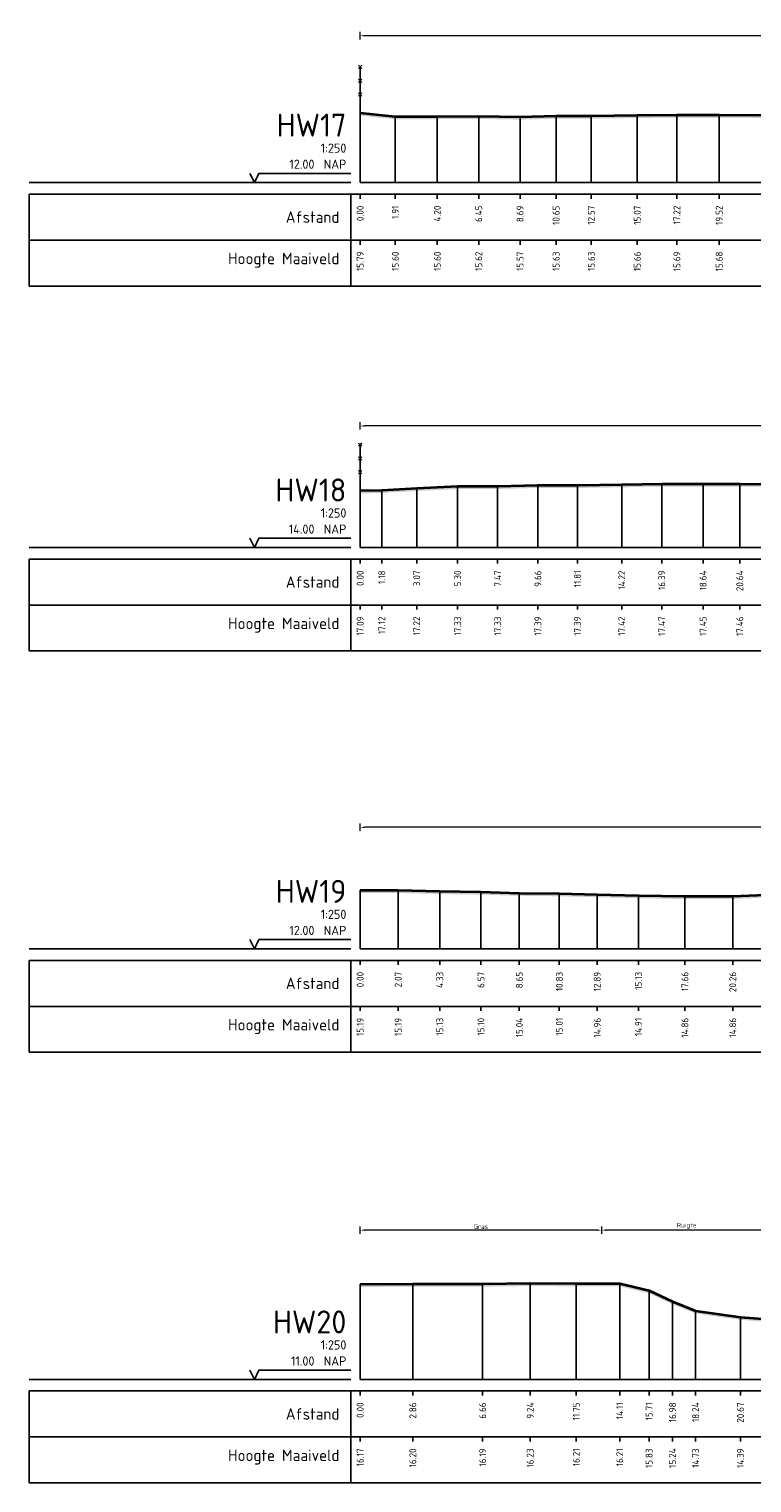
# Model space of a CAD drawing. Header units: metres. Extents: x 197883 to 206898, y 361907 to 364395.
# Tile 223 of 256: x 206492 to 206532, y 363847 to 363926. Entities that reach past the tile are written whole.
import ezdxf
from ezdxf.enums import TextEntityAlignment as Align

# ---------------------------------------------------------------- set-up
doc = ezdxf.new("R2010")
doc.units = ezdxf.units.M
doc.header["$PDMODE"] = 35
doc.header["$PDSIZE"] = 0.075
for name, color, linetype, lineweight in [('B-ME-IE-TERREINAFSCHEIDING_KUNSTMATIG_RASTERHEKWERK-SD', 20, 'Continuous', 25), ('X-ME-AL-PROFIEL_HUIDIG MAAIVELD-GD', 252, 'Continuous', 0), ('X-XX-AL-DETAIL1-M', 7, 'Continuous', 18), ('X-XX-AL-DWARSPROFIEL_PROFIELLIJN MAAIVELD-GD', 8, 'Continuous', 35)]:
    doc.layers.add(name, color=color, linetype=linetype, lineweight=lineweight)
doc.layers.add('X-ME-AL-PROFIELRASTER-S', color=7, linetype='Continuous')
doc.styles.add('NLCS-ISO-ANNOTATIVE-T18', font='NLCS-ISO.ttf', dxfattribs={"height": 1.8})
doc.styles.add('NLCS-ISO-M100-T25', font='NLCS-ISO.ttf', dxfattribs={"height": 0.25})
doc.dimstyles.new('NLCS-M100-T25-PIJL_L2_H1', dxfattribs={"dimscale": 0.1, "dimtxt": 2.5, "dimasz": 2.5, "dimexe": 2, "dimexo": 2, "dimgap": 0.7, "dimtad": 1, "dimzin": 0, "dimdsep": 46, "dimtxsty": 'NLCS-ISO-M100-T25', "dimcen": 0, "dimdle": 2, "dimclrd": 256, "dimclre": 256, "dimclrt": 256, "dimadec": 1, "dimazin": 0, "dimtfac": 1, "dimtdec": 3, "dimtofl": 0, "dimtmove": 0, "dimatfit": 3, "dimfxl": 2, "dimfxlon": 1, "dimtfillclr": 256, "dimtolj": 1, "dimtzin": 0, "dimlwd": -1, "dimlwe": -1, "dimarcsym": 0})

# ---------------------------------------------------------------- blocks, each defined once
blk = doc.blocks.new('SAL-PROFIELRASTER-D')
at = {"color": 0, "linetype": 'ByBlock', "lineweight": -2, "flags": 128}
for points in [[(-2, 0), (-72, 0)], [(-24, 2), (-23, 0), (-22, 2), (-2, 2)], [(-72, -12.5), (-72, -2.5)], [(0, -2.5), (-72, -2.5)], [(-2, -12.5), (-2, -2.5)], [(0, -12.5), (-72, -12.5)]]:
    blk.add_lwpolyline(points, dxfattribs=at)
at = {"color": 0, "linetype": 'ByBlock', "lineweight": -2, "style": 'NLCS-ISO-ANNOTATIVE-T18'}
blk.add_text('NAP', height=2, dxfattribs=at).set_placement((-3, 3), align=Align.RIGHT)
blk.add_text('Afstand', height=2.5, dxfattribs=at).set_placement((-4.5, -7.5), align=Align.MIDDLE_RIGHT)
for tag, height, p in [('PROFIELNR', 5, (-3, 10)), ('SCHAAL', 2, (-3, 6.5)), ('NAP', 2, (-9.94, 3))]:
    blk.add_attdef(tag, text='', height=height, dxfattribs=at).set_placement(p, align=Align.RIGHT)
blk = doc.blocks.new('SAL-PROFIELRASTER_BALK_EIND1-D')
at = {"color": 0, "linetype": 'ByBlock', "lineweight": -2}
blk.add_line((1, -12.5), (1, -2.5), dxfattribs=at)
at = {"color": 0, "linetype": 'ByBlock', "lineweight": -2, "flags": 128}
for points in [[(0, 0), (1, 0)], [(0, -2.5), (1, -2.5)], [(0, -12.5), (1, -12.5)]]:
    blk.add_lwpolyline(points, dxfattribs=at)
blk = doc.blocks.new('SAL-PROFIELRASTER_BALK-D')
at = {"color": 0, "linetype": 'ByBlock', "lineweight": -2}
for p, q in [((-72, -12.5), (-72, -2.5)), ((-2, -2.5), (-2, -12.5)), ((0, -12.5), (-72, -12.5))]:
    blk.add_line(p, q, dxfattribs=at)
at = {"color": 0, "linetype": 'ByBlock', "lineweight": -2, "style": 'NLCS-ISO-ANNOTATIVE-T18'}
for tag, height, p in [('TITEL1', 2.5, (-4.5, -6.5)), ('TITEL2', 1.5, (-4.5, -9.5))]:
    blk.add_attdef(tag, text='', height=height, dxfattribs=at).set_placement(p, align=Align.MIDDLE_RIGHT)
blk = doc.blocks.new('SAL-PROFIELRASTER_BALK_EIND2-D')
at = {"color": 0, "linetype": 'ByBlock', "lineweight": -2}
for p, q in [((1, -2.5), (1, -12.5)), ((1, -12.5), (0, -12.5))]:
    blk.add_line(p, q, dxfattribs=at)
blk = doc.blocks.new('SAL-PROFIELRASTER_BALK_DATA-D')
at = {"color": 0, "linetype": 'ByBlock', "lineweight": -2}
blk.add_lwpolyline([(0, -3.5), (0, -2.5)], dxfattribs=at)
at = {"color": 0, "linetype": 'ByBlock', "lineweight": -2, "style": 'NLCS-ISO-ANNOTATIVE-T18'}
blk.add_attdef('GETAL', text='', height=1.5, rotation=90, dxfattribs=at).set_placement((0.75, -5), align=Align.RIGHT)
blk = doc.blocks.new('SAL-PROFIELRASTER_AANHAAL-D')
at = {"color": 9, "linetype": 'ByBlock', "lineweight": -2, "flags": 128}
blk.add_lwpolyline([(0, 1), (0, 0)], dxfattribs=at)
blk = doc.blocks.new('SIE-RASTERHEKWERK-SOD')
at = {"flags": 128}
for points in [[(-0.035, 1.035), (0.035, 0.965)], [(-0.035, 0.965), (0, 1), (0.035, 1.035)], [(0, 0), (0, 1)], [(-0.035, 0.735), (0.035, 0.665)], [(-0.035, 0.665), (0, 0.7), (0.035, 0.735)], [(-0.035, 0.435), (0.035, 0.365)], [(-0.035, 0.365), (0, 0.4), (0.035, 0.435)]]:
    blk.add_lwpolyline(points, dxfattribs=at)
blk = doc.blocks.new('*D152')
at = {"layer": 'Defpoints', "color": 0, "transparency": 16777216}
for p in [(206510.448, 363925.67), (206510.448, 363917.683), (206645.675, 363917.683)]:
    blk.add_point(p, dxfattribs=at)
at = {"layer": 'X-XX-AL-DETAIL1-M', "color": 253, "transparency": 16777216}
for p, q in [((206510.448, 363925.47), (206510.448, 363925.87)), ((206645.425, 363925.67), (206510.698, 363925.67)), ((206645.675, 363925.47), (206645.675, 363925.87))]:
    blk.add_line(p, q, dxfattribs=at)
for points in [[(206510.698, 363925.711), (206510.698, 363925.628), (206510.448, 363925.67)], [(206645.425, 363925.711), (206645.425, 363925.628), (206645.675, 363925.67)]]:
    blk.add_solid(points, dxfattribs=at)
at = {"layer": 'X-XX-AL-DETAIL1-M', "color": 253, "transparency": 16777216, "insert": (206580.102, 363925.865), "char_height": 0.25, "attachment_point": 5, "style": 'NLCS-ISO-M100-T25'}
blk.add_mtext('\\A1;Gras', dxfattribs=at)
blk = doc.blocks.new('*D155')
at = {"layer": 'Defpoints', "color": 0, "transparency": 16777216}
for p in [(206510.448, 363904.455), (206510.448, 363897.849), (206584.394, 363897.849)]:
    blk.add_point(p, dxfattribs=at)
at = {"layer": 'X-XX-AL-DETAIL1-M', "color": 253, "transparency": 16777216}
for p, q in [((206510.448, 363904.255), (206510.448, 363904.655)), ((206584.144, 363904.455), (206510.698, 363904.455)), ((206584.394, 363904.255), (206584.394, 363904.655))]:
    blk.add_line(p, q, dxfattribs=at)
for points in [[(206510.698, 363904.496), (206510.698, 363904.413), (206510.448, 363904.455)], [(206584.144, 363904.496), (206584.144, 363904.413), (206584.394, 363904.455)]]:
    blk.add_solid(points, dxfattribs=at)
at = {"layer": 'X-XX-AL-DETAIL1-M', "color": 253, "transparency": 16777216, "insert": (206547.421, 363904.65), "char_height": 0.25, "attachment_point": 5, "style": 'NLCS-ISO-M100-T25'}
blk.add_mtext('\\A1;Gras', dxfattribs=at)
blk = doc.blocks.new('*D156')
at = {"layer": 'Defpoints', "color": 0, "transparency": 16777216}
for p in [(206510.448, 363882.64), (206510.448, 363876.034), (206630.276, 363876.034)]:
    blk.add_point(p, dxfattribs=at)
at = {"layer": 'X-XX-AL-DETAIL1-M', "color": 253, "transparency": 16777216}
for p, q in [((206510.448, 363882.44), (206510.448, 363882.84)), ((206630.026, 363882.64), (206510.698, 363882.64)), ((206630.276, 363882.44), (206630.276, 363882.84))]:
    blk.add_line(p, q, dxfattribs=at)
for points in [[(206510.698, 363882.682), (206510.698, 363882.599), (206510.448, 363882.64)], [(206630.026, 363882.682), (206630.026, 363882.599), (206630.276, 363882.64)]]:
    blk.add_solid(points, dxfattribs=at)
at = {"layer": 'X-XX-AL-DETAIL1-M', "color": 253, "transparency": 16777216, "insert": (206570.362, 363882.835), "char_height": 0.25, "attachment_point": 5, "style": 'NLCS-ISO-M100-T25'}
blk.add_mtext('\\A1;Gras', dxfattribs=at)
blk = doc.blocks.new('*D157')
at = {"layer": 'Defpoints', "color": 0, "transparency": 16777216}
for p in [(206510.448, 363860.744), (206523.578, 363857.84), (206510.448, 363852.629)]:
    blk.add_point(p, dxfattribs=at)
at = {"layer": 'X-XX-AL-DETAIL1-M', "color": 253, "transparency": 16777216}
for p, q in [((206510.448, 363860.544), (206510.448, 363860.944)), ((206523.578, 363860.544), (206523.578, 363860.944)), ((206523.328, 363860.744), (206510.698, 363860.744))]:
    blk.add_line(p, q, dxfattribs=at)
for points in [[(206510.698, 363860.786), (206510.698, 363860.702), (206510.448, 363860.744)], [(206523.328, 363860.786), (206523.328, 363860.702), (206523.578, 363860.744)]]:
    blk.add_solid(points, dxfattribs=at)
at = {"layer": 'X-XX-AL-DETAIL1-M', "color": 253, "transparency": 16777216, "insert": (206517.013, 363860.939), "char_height": 0.25, "attachment_point": 5, "style": 'NLCS-ISO-M100-T25'}
blk.add_mtext('\\A1;Gras', dxfattribs=at)
blk = doc.blocks.new('*D101')
at = {"layer": 'Defpoints', "color": 0, "transparency": 16777216}
for p in [(206523.578, 363860.744), (206523.578, 363857.84), (206532.815, 363852.629)]:
    blk.add_point(p, dxfattribs=at)
at = {"layer": 'X-XX-AL-DETAIL1-M', "color": 253, "transparency": 16777216}
for p, q in [((206523.578, 363860.544), (206523.578, 363860.944)), ((206532.815, 363860.544), (206532.815, 363860.944)), ((206532.565, 363860.744), (206523.828, 363860.744))]:
    blk.add_line(p, q, dxfattribs=at)
for points in [[(206523.828, 363860.786), (206523.828, 363860.702), (206523.578, 363860.744)], [(206532.565, 363860.786), (206532.565, 363860.702), (206532.815, 363860.744)]]:
    blk.add_solid(points, dxfattribs=at)
at = {"layer": 'X-XX-AL-DETAIL1-M', "color": 253, "transparency": 16777216, "insert": (206528.197, 363860.977), "char_height": 0.25, "attachment_point": 5, "style": 'NLCS-ISO-M100-T25'}
blk.add_mtext('\\A1;Ruigte', dxfattribs=at)

msp = doc.modelspace()

# ---------------------------------------------------------------- hatches: boundary and pattern name
at = {"layer": 'X-ME-AL-PROFIEL_HUIDIG MAAIVELD-GD'}
h = msp.add_hatch(dxfattribs=at)
h.set_pattern_fill('AGR-MAAIVELD', color=256, scale=0.05, pattern_type=2)
h.set_pattern_definition([(45, (703.85004, 234.15822), (-0.25000007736, 0.25000007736), []), (45, (703.81432, 234.19393), (0, 0.50000015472), [0.3535535, -0.3535535]), (45, (703.7786, 234.22965), (0, 0.50000015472), [0.3535535, -0.3535535]), (45, (703.7424, 234.26586), (0, 0.50000015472), [0.3535535, -0.3535535]), (45, (703.70718, 234.30108), (0, 0.50000015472), [0.3535535, -0.3535535]), (45, (703.67147, 234.3368), (0, 0.50000015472), [0.3535535, -0.3535535]), (45, (703.63575, 234.3725), (0, 0.50000015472), [0.3535535, -0.3535535]), (315, (703.85004, 234.15822), (0.25000007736, 0.25000007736), []), (315, (703.88575, 234.19393), (0.50000015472, -1e-16), [0.3535535, -0.3535535]), (315, (703.92147, 234.22965), (0.50000015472, -1e-16), [0.3535535, -0.3535535]), (315, (703.95768, 234.26586), (0.50000015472, -1e-16), [0.3535535, -0.3535535]), (315, (703.9929, 234.30108), (0.50000015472, -1e-16), [0.3535535, -0.3535535]), (315, (704.0286, 234.3368), (0.50000015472, -1e-16), [0.3535535, -0.3535535]), (315, (704.06432, 234.3725), (0.50000015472, -1e-16), [0.3535535, -0.3535535])])
h.paths.add_polyline_path([(206651.655, 363919.183), (206650.656, 363919.823), (206649.756, 363920.42), (206648.755, 363920.62), (206648.046, 363920.941), (206647.069, 363921.51), (206645.675, 363921.614), (206644.221, 363921.557), (206642.528, 363921.512), (206640.69, 363921.516), (206638.877, 363921.474), (206636.764, 363921.455), (206634.96, 363921.379), (206632.837, 363921.397), (206630.926, 363921.391), (206628.936, 363921.376), (206626.818, 363921.368), (206624.873, 363921.37), (206622.808, 363921.365), (206620.977, 363921.397), (206619.225, 363921.378), (206617.387, 363921.394), (206615.485, 363921.418), (206613.441, 363921.421), (206611.236, 363921.434), (206609.258, 363921.431), (206607.527, 363921.443), (206605.108, 363921.51), (206603.176, 363921.449), (206600.943, 363921.458), (206598.876, 363921.427), (206596.816, 363921.445), (206594.767, 363921.443), (206592.49, 363921.424), (206590.607, 363921.409), (206588.296, 363921.393), (206586.031, 363921.394), (206583.942, 363921.371), (206581.937, 363921.372), (206579.569, 363921.347), (206577.501, 363921.336), (206575.48, 363921.345), (206573.333, 363921.345), (206571.358, 363921.316), (206569.227, 363921.313), (206566.822, 363921.334), (206564.853, 363921.372), (206562.675, 363921.364), (206560.653, 363921.377), (206558.788, 363921.373), (206556.601, 363921.367), (206554.372, 363921.358), (206552.337, 363921.33), (206550.532, 363921.302), (206548.39, 363921.331), (206545.978, 363921.337), (206543.265, 363921.341), (206541.142, 363921.328), (206538.781, 363921.342), (206536.909, 363921.334), (206534.58, 363921.347), (206532.547, 363921.351), (206529.968, 363921.363), (206527.668, 363921.368), (206525.514, 363921.345), (206523.015, 363921.313), (206521.102, 363921.308), (206519.14, 363921.256), (206516.894, 363921.299), (206514.643, 363921.281), (206512.36, 363921.282), (206510.448, 363921.471), (206510.448, 363921.321), (206512.36, 363921.132), (206514.643, 363921.131), (206516.894, 363921.149), (206519.14, 363921.106), (206521.102, 363921.158), (206523.015, 363921.163), (206525.514, 363921.195), (206527.668, 363921.218), (206529.968, 363921.213), (206532.547, 363921.201), (206534.58, 363921.197), (206536.909, 363921.184), (206538.781, 363921.192), (206541.142, 363921.178), (206543.265, 363921.191), (206545.978, 363921.187), (206548.39, 363921.181), (206550.532, 363921.152), (206552.337, 363921.18), (206554.372, 363921.208), (206556.601, 363921.217), (206558.788, 363921.223), (206560.653, 363921.227), (206562.675, 363921.214), (206564.853, 363921.222), (206566.822, 363921.184), (206569.227, 363921.163), (206571.358, 363921.166), (206573.333, 363921.195), (206575.48, 363921.195), (206577.501, 363921.186), (206579.569, 363921.197), (206581.937, 363921.222), (206583.942, 363921.221), (206586.031, 363921.244), (206588.296, 363921.243), (206590.607, 363921.259), (206592.49, 363921.274), (206594.767, 363921.293), (206596.816, 363921.295), (206598.876, 363921.277), (206600.943, 363921.308), (206603.176, 363921.299), (206605.108, 363921.36), (206607.527, 363921.293), (206609.258, 363921.281), (206611.236, 363921.284), (206613.441, 363921.271), (206615.485, 363921.268), (206617.387, 363921.244), (206619.225, 363921.228), (206620.977, 363921.247), (206622.808, 363921.215), (206624.873, 363921.22), (206626.818, 363921.218), (206628.936, 363921.226), (206630.926, 363921.241), (206632.837, 363921.247), (206634.96, 363921.229), (206636.764, 363921.305), (206638.877, 363921.324), (206640.69, 363921.366), (206642.528, 363921.362), (206644.221, 363921.407), (206645.675, 363921.464), (206647.069, 363921.36), (206648.046, 363920.791), (206648.755, 363920.47), (206649.756, 363920.27), (206650.656, 363919.673), (206651.655, 363919.033)])
h = msp.add_hatch(dxfattribs=at)
h.set_pattern_fill('AGR-MAAIVELD', color=256, scale=0.05, pattern_type=2)
h.set_pattern_definition([(45, (703.85004, 251.82395), (-0.25000007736, 0.25000007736), []), (45, (703.81432, 251.85966), (0, 0.50000015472), [0.3535535, -0.3535535]), (45, (703.7786, 251.89537), (0, 0.50000015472), [0.3535535, -0.3535535]), (45, (703.7424, 251.9316), (0, 0.50000015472), [0.3535535, -0.3535535]), (45, (703.70718, 251.9668), (0, 0.50000015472), [0.3535535, -0.3535535]), (45, (703.67147, 252.00252), (0, 0.50000015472), [0.3535535, -0.3535535]), (45, (703.63575, 252.03823), (0, 0.50000015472), [0.3535535, -0.3535535]), (315, (703.85004, 251.82395), (0.25000007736, 0.25000007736), []), (315, (703.88575, 251.85966), (0.50000015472, -1e-16), [0.3535535, -0.3535535]), (315, (703.92147, 251.89537), (0.50000015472, -1e-16), [0.3535535, -0.3535535]), (315, (703.95768, 251.9316), (0.50000015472, -1e-16), [0.3535535, -0.3535535]), (315, (703.9929, 251.9668), (0.50000015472, -1e-16), [0.3535535, -0.3535535]), (315, (704.0286, 252.00252), (0.50000015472, -1e-16), [0.3535535, -0.3535535]), (315, (704.06432, 252.03823), (0.50000015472, -1e-16), [0.3535535, -0.3535535])])
h.paths.add_polyline_path([(206584.394, 363900.972), (206584.394, 363900.822), (206581.58, 363900.918), (206579.431, 363900.932), (206576.582, 363900.878), (206574.025, 363900.722), (206571.303, 363900.586), (206568.806, 363900.637), (206566.336, 363900.706), (206564.394, 363900.717), (206562.081, 363900.756), (206559.945, 363900.865), (206557.793, 363900.958), (206555.127, 363900.997), (206553.218, 363900.992), (206551.024, 363901.036), (206549.015, 363901.061), (206546.323, 363901.083), (206544.539, 363901.151), (206542.212, 363901.093), (206539.897, 363901.214), (206537.584, 363901.098), (206535.452, 363901.174), (206533.125, 363901.146), (206531.088, 363901.157), (206529.092, 363901.152), (206526.842, 363901.166), (206524.667, 363901.121), (206522.263, 363901.084), (206520.112, 363901.09), (206517.923, 363901.031), (206515.747, 363901.025), (206513.521, 363900.922), (206511.625, 363900.818), (206510.448, 363900.79), (206510.448, 363900.94), (206511.625, 363900.968), (206513.521, 363901.072), (206515.747, 363901.175), (206517.923, 363901.181), (206520.112, 363901.24), (206522.263, 363901.234), (206524.667, 363901.271), (206526.842, 363901.316), (206529.092, 363901.302), (206531.088, 363901.307), (206533.125, 363901.296), (206535.452, 363901.324), (206537.584, 363901.248), (206539.897, 363901.364), (206542.212, 363901.243), (206544.539, 363901.301), (206546.323, 363901.233), (206549.015, 363901.211), (206551.024, 363901.186), (206553.218, 363901.142), (206555.127, 363901.147), (206557.793, 363901.108), (206559.945, 363901.015), (206562.081, 363900.906), (206564.394, 363900.867), (206566.336, 363900.856), (206568.806, 363900.787), (206571.303, 363900.736), (206574.025, 363900.872), (206576.582, 363901.028), (206579.431, 363901.082), (206581.58, 363901.068)])
h = msp.add_hatch(dxfattribs=at)
h.set_pattern_fill('AGR-MAAIVELD', color=256, scale=0.05, pattern_type=2)
h.set_pattern_definition([(45, (707.7051, 265.82674), (-0.25000007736, 0.25000007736), []), (45, (707.6694, 265.86246), (0, 0.50000015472), [0.3535535, -0.3535535]), (45, (707.6337, 265.89817), (0, 0.50000015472), [0.3535535, -0.3535535]), (45, (707.59747, 265.9344), (0, 0.50000015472), [0.3535535, -0.3535535]), (45, (707.56226, 265.9696), (0, 0.50000015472), [0.3535535, -0.3535535]), (45, (707.52654, 266.0053), (0, 0.50000015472), [0.3535535, -0.3535535]), (45, (707.49083, 266.04103), (0, 0.50000015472), [0.3535535, -0.3535535]), (315, (707.7051, 265.82674), (0.25000007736, 0.25000007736), []), (315, (707.74083, 265.86246), (0.50000015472, -1e-16), [0.3535535, -0.3535535]), (315, (707.77654, 265.89817), (0.50000015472, -1e-16), [0.3535535, -0.3535535]), (315, (707.81276, 265.9344), (0.50000015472, -1e-16), [0.3535535, -0.3535535]), (315, (707.84797, 265.9696), (0.50000015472, -1e-16), [0.3535535, -0.3535535]), (315, (707.8837, 266.0053), (0.50000015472, -1e-16), [0.3535535, -0.3535535]), (315, (707.9194, 266.04103), (0.50000015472, -1e-16), [0.3535535, -0.3535535])])
h.paths.add_polyline_path([(206630.276, 363879.573), (206627.775, 363879.491), (206625.496, 363879.418), (206623.186, 363879.355), (206620.88, 363879.305), (206618.716, 363879.187), (206616.654, 363879.151), (206614.615, 363879.091), (206612.162, 363878.992), (206610.064, 363878.96), (206607.128, 363878.986), (206606.038, 363878.956), (206604.052, 363878.978), (206601.591, 363878.971), (206599.13, 363879.01), (206596.791, 363879.004), (206594.33, 363879.049), (206591.972, 363879.096), (206589.303, 363879.168), (206586.606, 363879.212), (206584.13, 363879.259), (206581.6, 363879.226), (206578.729, 363879.191), (206576.249, 363879.13), (206573.674, 363879.069), (206571.235, 363879.031), (206568.865, 363879.004), (206566.441, 363879.006), (206563.906, 363879.011), (206561.316, 363878.986), (206558.516, 363879.003), (206555.993, 363878.996), (206553.111, 363879.022), (206550.403, 363879.081), (206547.749, 363879.142), (206545.318, 363879.195), (206542.559, 363879.207), (206540.107, 363879.188), (206537.74, 363879.18), (206535.443, 363879.086), (206532.946, 363878.994), (206530.704, 363878.896), (206528.104, 363878.891), (206525.577, 363878.939), (206523.337, 363878.992), (206521.275, 363879.042), (206519.1, 363879.069), (206517.016, 363879.133), (206514.776, 363879.166), (206512.515, 363879.219), (206510.448, 363879.222), (206510.448, 363879.072), (206512.515, 363879.069), (206514.776, 363879.016), (206517.016, 363878.983), (206519.1, 363878.919), (206521.275, 363878.892), (206523.337, 363878.842), (206525.577, 363878.789), (206528.104, 363878.741), (206530.704, 363878.746), (206532.946, 363878.844), (206535.443, 363878.936), (206537.74, 363879.03), (206540.107, 363879.038), (206542.559, 363879.057), (206545.318, 363879.045), (206547.749, 363878.992), (206550.403, 363878.931), (206553.111, 363878.872), (206555.993, 363878.846), (206558.516, 363878.853), (206561.316, 363878.836), (206563.906, 363878.861), (206566.441, 363878.856), (206568.865, 363878.854), (206571.235, 363878.881), (206573.674, 363878.919), (206576.249, 363878.98), (206578.729, 363879.041), (206581.6, 363879.076), (206584.13, 363879.109), (206586.606, 363879.062), (206589.303, 363879.018), (206591.972, 363878.946), (206594.33, 363878.899), (206596.791, 363878.854), (206599.13, 363878.86), (206601.591, 363878.821), (206604.052, 363878.828), (206606.038, 363878.806), (206607.128, 363878.836), (206610.064, 363878.81), (206612.162, 363878.842), (206614.615, 363878.941), (206616.654, 363879.001), (206618.716, 363879.037), (206620.88, 363879.155), (206623.186, 363879.205), (206625.496, 363879.268), (206627.775, 363879.341), (206630.276, 363879.423)])
h = msp.add_hatch(dxfattribs=at)
h.set_pattern_fill('AGR-MAAIVELD', color=256, scale=0.05, pattern_type=2)
h.set_pattern_definition([(45, (711.26744, 274.2284), (-0.25000007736, 0.25000007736), []), (45, (711.23172, 274.26413), (0, 0.50000015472), [0.3535535, -0.3535535]), (45, (711.196, 274.29984), (0, 0.50000015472), [0.3535535, -0.3535535]), (45, (711.1598, 274.33606), (0, 0.50000015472), [0.3535535, -0.3535535]), (45, (711.12458, 274.37127), (0, 0.50000015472), [0.3535535, -0.3535535]), (45, (711.08886, 274.407), (0, 0.50000015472), [0.3535535, -0.3535535]), (45, (711.05315, 274.4427), (0, 0.50000015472), [0.3535535, -0.3535535]), (315, (711.26744, 274.2284), (0.25000007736, 0.25000007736), []), (315, (711.30315, 274.26413), (0.50000015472, -1e-16), [0.3535535, -0.3535535]), (315, (711.33886, 274.29984), (0.50000015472, -1e-16), [0.3535535, -0.3535535]), (315, (711.37508, 274.33606), (0.50000015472, -1e-16), [0.3535535, -0.3535535]), (315, (711.4103, 274.37127), (0.50000015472, -1e-16), [0.3535535, -0.3535535]), (315, (711.446, 274.407), (0.50000015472, -1e-16), [0.3535535, -0.3535535]), (315, (711.48172, 274.4427), (0.50000015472, -1e-16), [0.3535535, -0.3535535])])
h.paths.add_polyline_path([(206722.513, 363856.982), (206722.513, 363856.832), (206719.56, 363856.789), (206716.533, 363856.753), (206713.812, 363856.701), (206711.054, 363856.624), (206708.104, 363856.504), (206704.862, 363856.325), (206702.806, 363856.191), (206702.21, 363856.133), (206700.593, 363856.109), (206698.839, 363856.049), (206696.528, 363856.018), (206694.666, 363856.036), (206692.49, 363856.069), (206690.266, 363856.02), (206688.103, 363856.092), (206686.243, 363856.191), (206684.579, 363856.213), (206682.631, 363856.241), (206680.809, 363856.314), (206678.733, 363856.358), (206676.456, 363856.419), (206674.226, 363856.572), (206671.868, 363856.643), (206669.433, 363856.66), (206667.21, 363856.627), (206664.715, 363856.605), (206662.337, 363856.605), (206659.793, 363856.544), (206657.21, 363856.5), (206654.837, 363856.482), (206652.482, 363856.439), (206649.969, 363856.422), (206647.756, 363856.383), (206645.219, 363856.359), (206643.007, 363856.316), (206640.808, 363856.286), (206638.193, 363856.247), (206635.985, 363856.259), (206633.765, 363856.246), (206631.472, 363856.217), (206629.013, 363856.189), (206626.162, 363856.212), (206623.947, 363856.201), (206621.628, 363856.253), (206619.423, 363856.259), (206617.132, 363856.309), (206614.919, 363856.38), (206612.525, 363856.399), (206610.227, 363856.437), (206607.92, 363856.517), (206605.959, 363856.508), (206603.679, 363856.391), (206600.334, 363856.169), (206598.313, 363856.074), (206596.507, 363856.211), (206594.652, 363856.205), (206592.188, 363856.28), (206590.011, 363856.297), (206587.884, 363856.307), (206585.692, 363856.248), (206583.489, 363856.299), (206581.007, 363856.321), (206578.626, 363856.357), (206576.547, 363856.375), (206574.223, 363856.386), (206571.887, 363856.407), (206569.493, 363856.389), (206567.4, 363856.442), (206565.194, 363856.481), (206563.141, 363856.594), (206561.053, 363856.74), (206558.697, 363856.788), (206556.532, 363856.876), (206554.517, 363856.945), (206552.262, 363856.973), (206550.773, 363856.967), (206550.062, 363856.947), (206548.372, 363856.865), (206547.726, 363856.711), (206546.606, 363856.316), (206545.444, 363855.697), (206544.748, 363855.765), (206543.907, 363855.678), (206543.119, 363855.229), (206541.902, 363855.166), (206540.624, 363855.176), (206539.612, 363855.105), (206538.482, 363855.213), (206537.151, 363855.142), (206535.524, 363855.121), (206534.165, 363855.45), (206532.815, 363855.734), (206531.122, 363855.871), (206528.685, 363856.211), (206527.43, 363856.719), (206526.156, 363857.308), (206524.559, 363857.689), (206522.198, 363857.692), (206519.693, 363857.708), (206517.107, 363857.672), (206513.311, 363857.677), (206510.448, 363857.652), (206510.448, 363857.802), (206513.311, 363857.827), (206517.107, 363857.822), (206519.693, 363857.858), (206522.198, 363857.842), (206524.559, 363857.839), (206526.156, 363857.458), (206527.43, 363856.869), (206528.685, 363856.361), (206531.122, 363856.021), (206532.815, 363855.884), (206534.165, 363855.6), (206535.524, 363855.271), (206537.151, 363855.292), (206538.482, 363855.363), (206539.612, 363855.255), (206540.624, 363855.326), (206541.902, 363855.316), (206543.119, 363855.379), (206543.907, 363855.828), (206544.748, 363855.915), (206545.444, 363855.847), (206546.606, 363856.466), (206547.726, 363856.861), (206548.372, 363857.015), (206550.062, 363857.097), (206550.773, 363857.117), (206552.262, 363857.123), (206554.517, 363857.095), (206556.532, 363857.026), (206558.697, 363856.938), (206561.053, 363856.89), (206563.141, 363856.744), (206565.194, 363856.631), (206567.4, 363856.592), (206569.493, 363856.539), (206571.887, 363856.557), (206574.223, 363856.536), (206576.547, 363856.525), (206578.626, 363856.507), (206581.007, 363856.471), (206583.489, 363856.449), (206585.692, 363856.398), (206587.884, 363856.457), (206590.011, 363856.447), (206592.188, 363856.43), (206594.652, 363856.355), (206596.507, 363856.361), (206598.313, 363856.224), (206600.334, 363856.319), (206603.679, 363856.541), (206605.959, 363856.658), (206607.92, 363856.667), (206610.227, 363856.587), (206612.525, 363856.549), (206614.919, 363856.53), (206617.132, 363856.459), (206619.423, 363856.409), (206621.628, 363856.403), (206623.947, 363856.351), (206626.162, 363856.362), (206629.013, 363856.339), (206631.472, 363856.367), (206633.765, 363856.396), (206635.985, 363856.409), (206638.193, 363856.397), (206640.808, 363856.436), (206643.007, 363856.466), (206645.219, 363856.509), (206647.756, 363856.533), (206649.969, 363856.572), (206652.482, 363856.589), (206654.837, 363856.632), (206657.21, 363856.65), (206659.793, 363856.694), (206662.337, 363856.755), (206664.715, 363856.755), (206667.21, 363856.777), (206669.433, 363856.81), (206671.868, 363856.793), (206674.226, 363856.722), (206676.456, 363856.569), (206678.733, 363856.508), (206680.809, 363856.464), (206682.631, 363856.391), (206684.579, 363856.363), (206686.243, 363856.341), (206688.103, 363856.242), (206690.266, 363856.17), (206692.49, 363856.219), (206694.666, 363856.186), (206696.528, 363856.168), (206698.839, 363856.199), (206700.593, 363856.259), (206702.21, 363856.283), (206702.806, 363856.341), (206704.862, 363856.475), (206708.104, 363856.654), (206711.054, 363856.774), (206713.812, 363856.851), (206716.533, 363856.903), (206719.56, 363856.939)])

# ---------------------------------------------------------------- linework, layer by layer
at = {"layer": 'X-XX-AL-DWARSPROFIEL_PROFIELLIJN MAAIVELD-GD'}
for points in [[(206510.448, 363921.471), (206512.36, 363921.282), (206514.643, 363921.281), (206516.894, 363921.299), (206519.14, 363921.256), (206521.102, 363921.308), (206523.015, 363921.313), (206525.514, 363921.345), (206527.668, 363921.368), (206529.968, 363921.363), (206532.547, 363921.351)], [(206510.448, 363900.94), (206511.625, 363900.968), (206513.521, 363901.072), (206515.747, 363901.175), (206517.923, 363901.181), (206520.112, 363901.24), (206522.263, 363901.234), (206524.667, 363901.271), (206526.842, 363901.316), (206529.092, 363901.302), (206531.088, 363901.307), (206533.125, 363901.296)], [(206510.448, 363879.222), (206512.515, 363879.219), (206514.776, 363879.166), (206517.016, 363879.133), (206519.1, 363879.069), (206521.275, 363879.042), (206523.337, 363878.992), (206525.577, 363878.939), (206528.104, 363878.891), (206530.704, 363878.896), (206532.946, 363878.994)], [(206510.448, 363857.802), (206513.311, 363857.827), (206517.107, 363857.822), (206519.693, 363857.858), (206522.198, 363857.842), (206524.559, 363857.839), (206526.156, 363857.458), (206527.43, 363856.869), (206528.685, 363856.361), (206531.122, 363856.021), (206532.815, 363855.884)]]:
    msp.add_lwpolyline(points, dxfattribs=at)

# ---------------------------------------------------------------- block references
at = {"layer": 'B-ME-IE-TERREINAFSCHEIDING_KUNSTMATIG_RASTERHEKWERK-SD', "xscale": 2.5, "yscale": 2.5, "zscale": 2.5}
for p in [(206510.448, 363921.471), (206510.448, 363900.94)]:
    msp.add_blockref('SIE-RASTERHEKWERK-SOD', p, dxfattribs=at)
at = {"layer": 'X-ME-AL-PROFIELRASTER-S', "xscale": 0.25, "yscale": 0.25, "zscale": 0.25}
for name, p, values in [('SAL-PROFIELRASTER-D', (206510.448, 363917.683), {'PROFIELNR': 'HW17', 'SCHAAL': '1:250', 'NAP': '12.00'}), ('SAL-PROFIELRASTER_BALK_DATA-D', (206510.448, 363917.683), {'GETAL': '0.00'}), ('SAL-PROFIELRASTER_BALK_DATA-D', (206512.36, 363917.683), {'GETAL': '1.91'}), ('SAL-PROFIELRASTER_BALK_DATA-D', (206514.643, 363917.683), {'GETAL': '4.20'}), ('SAL-PROFIELRASTER_BALK_DATA-D', (206516.894, 363917.683), {'GETAL': '6.45'}), ('SAL-PROFIELRASTER_BALK_DATA-D', (206519.14, 363917.683), {'GETAL': '8.69'}), ('SAL-PROFIELRASTER_BALK_DATA-D', (206521.102, 363917.683), {'GETAL': '10.65'}), ('SAL-PROFIELRASTER_BALK_DATA-D', (206523.015, 363917.683), {'GETAL': '12.57'}), ('SAL-PROFIELRASTER_BALK_DATA-D', (206525.514, 363917.683), {'GETAL': '15.07'}), ('SAL-PROFIELRASTER_BALK_DATA-D', (206527.668, 363917.683), {'GETAL': '17.22'}), ('SAL-PROFIELRASTER_BALK_DATA-D', (206529.968, 363917.683), {'GETAL': '19.52'}), ('SAL-PROFIELRASTER_BALK-D', (206510.448, 363915.183), {'TITEL1': 'Hoogte Maaiveld'}), ('SAL-PROFIELRASTER_BALK_DATA-D', (206510.448, 363915.183), {'GETAL': '15.79'}), ('SAL-PROFIELRASTER_BALK_DATA-D', (206512.36, 363915.183), {'GETAL': '15.60'}), ('SAL-PROFIELRASTER_BALK_DATA-D', (206514.643, 363915.183), {'GETAL': '15.60'}), ('SAL-PROFIELRASTER_BALK_DATA-D', (206516.894, 363915.183), {'GETAL': '15.62'}), ('SAL-PROFIELRASTER_BALK_DATA-D', (206519.14, 363915.183), {'GETAL': '15.57'}), ('SAL-PROFIELRASTER_BALK_DATA-D', (206521.102, 363915.183), {'GETAL': '15.63'}), ('SAL-PROFIELRASTER_BALK_DATA-D', (206523.015, 363915.183), {'GETAL': '15.63'}), ('SAL-PROFIELRASTER_BALK_DATA-D', (206525.514, 363915.183), {'GETAL': '15.66'}), ('SAL-PROFIELRASTER_BALK_DATA-D', (206527.668, 363915.183), {'GETAL': '15.69'}), ('SAL-PROFIELRASTER_BALK_DATA-D', (206529.968, 363915.183), {'GETAL': '15.68'}), ('SAL-PROFIELRASTER-D', (206510.448, 363897.849), {'PROFIELNR': 'HW18', 'SCHAAL': '1:250', 'NAP': '14.00'}), ('SAL-PROFIELRASTER_BALK_DATA-D', (206510.448, 363897.849), {'GETAL': '0.00'}), ('SAL-PROFIELRASTER_BALK_DATA-D', (206511.625, 363897.849), {'GETAL': '1.18'}), ('SAL-PROFIELRASTER_BALK_DATA-D', (206513.521, 363897.849), {'GETAL': '3.07'}), ('SAL-PROFIELRASTER_BALK_DATA-D', (206515.747, 363897.849), {'GETAL': '5.30'}), ('SAL-PROFIELRASTER_BALK_DATA-D', (206517.923, 363897.849), {'GETAL': '7.47'}), ('SAL-PROFIELRASTER_BALK_DATA-D', (206520.112, 363897.849), {'GETAL': '9.66'}), ('SAL-PROFIELRASTER_BALK_DATA-D', (206522.263, 363897.849), {'GETAL': '11.81'}), ('SAL-PROFIELRASTER_BALK_DATA-D', (206524.667, 363897.849), {'GETAL': '14.22'}), ('SAL-PROFIELRASTER_BALK_DATA-D', (206526.842, 363897.849), {'GETAL': '16.39'}), ('SAL-PROFIELRASTER_BALK_DATA-D', (206529.092, 363897.849), {'GETAL': '18.64'}), ('SAL-PROFIELRASTER_BALK_DATA-D', (206531.088, 363897.849), {'GETAL': '20.64'}), ('SAL-PROFIELRASTER_BALK-D', (206510.448, 363895.349), {'TITEL1': 'Hoogte Maaiveld'}), ('SAL-PROFIELRASTER_BALK_DATA-D', (206510.448, 363895.349), {'GETAL': '17.09'}), ('SAL-PROFIELRASTER_BALK_DATA-D', (206511.625, 363895.349), {'GETAL': '17.12'}), ('SAL-PROFIELRASTER_BALK_DATA-D', (206513.521, 363895.349), {'GETAL': '17.22'}), ('SAL-PROFIELRASTER_BALK_DATA-D', (206515.747, 363895.349), {'GETAL': '17.33'}), ('SAL-PROFIELRASTER_BALK_DATA-D', (206517.923, 363895.349), {'GETAL': '17.33'}), ('SAL-PROFIELRASTER_BALK_DATA-D', (206520.112, 363895.349), {'GETAL': '17.39'}), ('SAL-PROFIELRASTER_BALK_DATA-D', (206522.263, 363895.349), {'GETAL': '17.39'}), ('SAL-PROFIELRASTER_BALK_DATA-D', (206524.667, 363895.349), {'GETAL': '17.42'}), ('SAL-PROFIELRASTER_BALK_DATA-D', (206526.842, 363895.349), {'GETAL': '17.47'}), ('SAL-PROFIELRASTER_BALK_DATA-D', (206529.092, 363895.349), {'GETAL': '17.45'}), ('SAL-PROFIELRASTER_BALK_DATA-D', (206531.088, 363895.349), {'GETAL': '17.46'}), ('SAL-PROFIELRASTER-D', (206510.448, 363876.034), {'PROFIELNR': 'HW19', 'SCHAAL': '1:250', 'NAP': '12.00'}), ('SAL-PROFIELRASTER_BALK_DATA-D', (206510.448, 363876.034), {'GETAL': '0.00'}), ('SAL-PROFIELRASTER_BALK_DATA-D', (206512.515, 363876.034), {'GETAL': '2.07'}), ('SAL-PROFIELRASTER_BALK_DATA-D', (206514.776, 363876.034), {'GETAL': '4.33'}), ('SAL-PROFIELRASTER_BALK_DATA-D', (206517.016, 363876.034), {'GETAL': '6.57'}), ('SAL-PROFIELRASTER_BALK_DATA-D', (206519.1, 363876.034), {'GETAL': '8.65'}), ('SAL-PROFIELRASTER_BALK_DATA-D', (206521.275, 363876.034), {'GETAL': '10.83'}), ('SAL-PROFIELRASTER_BALK_DATA-D', (206523.337, 363876.034), {'GETAL': '12.89'}), ('SAL-PROFIELRASTER_BALK_DATA-D', (206525.577, 363876.034), {'GETAL': '15.13'}), ('SAL-PROFIELRASTER_BALK_DATA-D', (206528.104, 363876.034), {'GETAL': '17.66'}), ('SAL-PROFIELRASTER_BALK_DATA-D', (206530.704, 363876.034), {'GETAL': '20.26'}), ('SAL-PROFIELRASTER_BALK-D', (206510.448, 363873.534), {'TITEL1': 'Hoogte Maaiveld'}), ('SAL-PROFIELRASTER_BALK_DATA-D', (206510.448, 363873.534), {'GETAL': '15.19'}), ('SAL-PROFIELRASTER_BALK_DATA-D', (206512.515, 363873.534), {'GETAL': '15.19'}), ('SAL-PROFIELRASTER_BALK_DATA-D', (206514.776, 363873.534), {'GETAL': '15.13'}), ('SAL-PROFIELRASTER_BALK_DATA-D', (206517.016, 363873.534), {'GETAL': '15.10'}), ('SAL-PROFIELRASTER_BALK_DATA-D', (206519.1, 363873.534), {'GETAL': '15.04'}), ('SAL-PROFIELRASTER_BALK_DATA-D', (206521.275, 363873.534), {'GETAL': '15.01'}), ('SAL-PROFIELRASTER_BALK_DATA-D', (206523.337, 363873.534), {'GETAL': '14.96'}), ('SAL-PROFIELRASTER_BALK_DATA-D', (206525.577, 363873.534), {'GETAL': '14.91'}), ('SAL-PROFIELRASTER_BALK_DATA-D', (206528.104, 363873.534), {'GETAL': '14.86'}), ('SAL-PROFIELRASTER_BALK_DATA-D', (206530.704, 363873.534), {'GETAL': '14.86'}), ('SAL-PROFIELRASTER-D', (206510.448, 363852.629), {'PROFIELNR': 'HW20', 'SCHAAL': '1:250', 'NAP': '11.00'}), ('SAL-PROFIELRASTER_BALK_DATA-D', (206510.448, 363852.629), {'GETAL': '0.00'}), ('SAL-PROFIELRASTER_BALK_DATA-D', (206513.311, 363852.629), {'GETAL': '2.86'}), ('SAL-PROFIELRASTER_BALK_DATA-D', (206517.107, 363852.629), {'GETAL': '6.66'}), ('SAL-PROFIELRASTER_BALK_DATA-D', (206519.693, 363852.629), {'GETAL': '9.24'}), ('SAL-PROFIELRASTER_BALK_DATA-D', (206522.198, 363852.629), {'GETAL': '11.75'}), ('SAL-PROFIELRASTER_BALK_DATA-D', (206524.559, 363852.629), {'GETAL': '14.11'}), ('SAL-PROFIELRASTER_BALK_DATA-D', (206526.156, 363852.629), {'GETAL': '15.71'}), ('SAL-PROFIELRASTER_BALK_DATA-D', (206527.43, 363852.629), {'GETAL': '16.98'}), ('SAL-PROFIELRASTER_BALK_DATA-D', (206528.685, 363852.629), {'GETAL': '18.24'}), ('SAL-PROFIELRASTER_BALK_DATA-D', (206531.122, 363852.629), {'GETAL': '20.67'}), ('SAL-PROFIELRASTER_BALK-D', (206510.448, 363850.129), {'TITEL1': 'Hoogte Maaiveld'}), ('SAL-PROFIELRASTER_BALK_DATA-D', (206510.448, 363850.129), {'GETAL': '16.17'}), ('SAL-PROFIELRASTER_BALK_DATA-D', (206513.311, 363850.129), {'GETAL': '16.20'}), ('SAL-PROFIELRASTER_BALK_DATA-D', (206517.107, 363850.129), {'GETAL': '16.19'}), ('SAL-PROFIELRASTER_BALK_DATA-D', (206519.693, 363850.129), {'GETAL': '16.23'}), ('SAL-PROFIELRASTER_BALK_DATA-D', (206522.198, 363850.129), {'GETAL': '16.21'}), ('SAL-PROFIELRASTER_BALK_DATA-D', (206524.559, 363850.129), {'GETAL': '16.21'}), ('SAL-PROFIELRASTER_BALK_DATA-D', (206526.156, 363850.129), {'GETAL': '15.83'}), ('SAL-PROFIELRASTER_BALK_DATA-D', (206527.43, 363850.129), {'GETAL': '15.24'}), ('SAL-PROFIELRASTER_BALK_DATA-D', (206528.685, 363850.129), {'GETAL': '14.73'}), ('SAL-PROFIELRASTER_BALK_DATA-D', (206531.122, 363850.129), {'GETAL': '14.39'})]:
    msp.add_blockref(name, p, dxfattribs=at).add_auto_attribs(values)
at = {"layer": 'X-ME-AL-PROFIELRASTER-S'}
for name, p, xscale, yscale, zscale in [('SAL-PROFIELRASTER_AANHAAL-D', (206510.448, 363917.683), 0.2256373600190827, 3.788000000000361, 0.2256373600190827), ('SAL-PROFIELRASTER_AANHAAL-D', (206512.36, 363917.683), 0.2168202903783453, 3.598999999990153, 0.2168202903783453), ('SAL-PROFIELRASTER_AANHAAL-D', (206514.643, 363917.683), 0.2167731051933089, 3.597999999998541, 0.2167731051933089), ('SAL-PROFIELRASTER_AANHAAL-D', (206516.894, 363917.683), 0.2176215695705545, 3.615999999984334, 0.2176215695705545), ('SAL-PROFIELRASTER_AANHAAL-D', (206519.14, 363917.683), 0.2155916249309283, 3.572999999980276, 0.2155916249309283), ('SAL-PROFIELRASTER_AANHAAL-D', (206521.102, 363917.683), 0.2180451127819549, 3.625, 0.2180451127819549), ('SAL-PROFIELRASTER_AANHAAL-D', (206523.015, 363917.683), 0.2182802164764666, 3.630000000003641, 0.2182802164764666), ('SAL-PROFIELRASTER_AANHAAL-D', (206525.514, 363917.683), 0.2197815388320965, 3.662000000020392, 0.2197815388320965), ('SAL-PROFIELRASTER_AANHAAL-D', (206527.668, 363917.683), 0.2208570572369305, 3.684999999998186, 0.2208570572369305), ('SAL-PROFIELRASTER_AANHAAL-D', (206529.968, 363917.683), 0.2206235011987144, 3.679999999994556, 0.2206235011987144), ('SAL-PROFIELRASTER_BALK_EIND1-D', (206510.448, 363917.683), 142.6320298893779, 0.25, 142.6320298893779), ('SAL-PROFIELRASTER_BALK_EIND2-D', (206510.448, 363915.183), 142.6320298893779, 0.25, 142.6320298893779), ('SAL-PROFIELRASTER_BALK_EIND1-D', (206510.448, 363897.849), 74.57082634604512, 0.25, 74.57082634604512), ('SAL-PROFIELRASTER_BALK_EIND2-D', (206510.448, 363895.349), 74.57082634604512, 0.25, 74.57082634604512), ('SAL-PROFIELRASTER_BALK_EIND1-D', (206510.448, 363876.034), 120.4528131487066, 0.25, 120.4528131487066), ('SAL-PROFIELRASTER_BALK_EIND2-D', (206510.448, 363873.534), 120.4528131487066, 0.25, 120.4528131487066), ('SAL-PROFIELRASTER_BALK_EIND1-D', (206510.448, 363852.629), 212.690473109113, 0.25, 212.690473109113), ('SAL-PROFIELRASTER_BALK_EIND2-D', (206510.448, 363850.129), 212.690473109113, 0.25, 212.690473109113)]:
    msp.add_blockref(name, p, dxfattribs=dict(at, xscale=xscale, yscale=yscale, zscale=zscale))
for p, yscale in [((206515.747, 363897.849), 3.326000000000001), ((206517.923, 363897.849), 3.332000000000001), ((206520.112, 363897.849), 3.390999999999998), ((206522.263, 363897.849), 3.385000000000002), ((206524.667, 363897.849), 3.422000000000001), ((206526.842, 363897.849), 3.466999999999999), ((206529.092, 363897.849), 3.452999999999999), ((206531.088, 363897.849), 3.457999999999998), ((206510.448, 363897.849), 3.091000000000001), ((206511.625, 363897.849), 3.119), ((206513.521, 363897.849), 3.222999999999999), ((206510.448, 363876.034), 3.188000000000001), ((206512.515, 363876.034), 3.185), ((206514.776, 363876.034), 3.132), ((206517.016, 363876.034), 3.099), ((206519.1, 363876.034), 3.035), ((206521.275, 363876.034), 3.007999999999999), ((206523.337, 363876.034), 2.958), ((206525.577, 363876.034), 2.904999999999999), ((206528.104, 363876.034), 2.856999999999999), ((206530.704, 363876.034), 2.862), ((206510.448, 363852.629), 5.172999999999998), ((206513.311, 363852.629), 5.198), ((206517.107, 363852.629), 5.193000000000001), ((206519.693, 363852.629), 5.228999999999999), ((206522.198, 363852.629), 5.213000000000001), ((206524.559, 363852.629), 5.210000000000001), ((206526.156, 363852.629), 4.829000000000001), ((206527.43, 363852.629), 4.24), ((206528.685, 363852.629), 3.731999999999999), ((206531.122, 363852.629), 3.391999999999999)]:
    msp.add_blockref('SAL-PROFIELRASTER_AANHAAL-D', p, dxfattribs=dict(at, yscale=yscale))

# ---------------------------------------------------------------- dimensions: what is measured, and where the dimension line sits
at = {"layer": 'X-XX-AL-DETAIL1-M', "color": 253}
for base, p1, p2, text, picture, middle in [((206510.448, 363925.67), (206645.675, 363917.683), (206510.448, 363917.683), 'Gras', '*D152', (206580.102, 363925.67)), ((206510.448, 363904.455), (206584.394, 363897.849), (206510.448, 363897.849), 'Gras', '*D155', (206547.421, 363904.455)), ((206510.448, 363882.64), (206630.276, 363876.034), (206510.448, 363876.034), 'Gras', '*D156', (206570.362, 363882.64)), ((206510.448, 363860.744), (206523.578, 363857.84), (206510.448, 363852.629), 'Gras', '*D157', (206517.013, 363860.744)), ((206523.578, 363860.744), (206532.815, 363852.629), (206523.578, 363857.84), 'Ruigte', '*D101', (206528.197, 363860.744))]:
    dim = msp.add_linear_dim(base=base, p1=p1, p2=p2, text=text, dimstyle='NLCS-M100-T25-PIJL_L2_H1', override={"dimclrd": 253, "dimclre": 253, "dimclrt": 253}, dxfattribs=at)
    dim.commit()
    dim.dimension.update_dxf_attribs({"geometry": picture, "text_midpoint": middle, "dimtype": 160})

doc.saveas('drawing.dxf')
